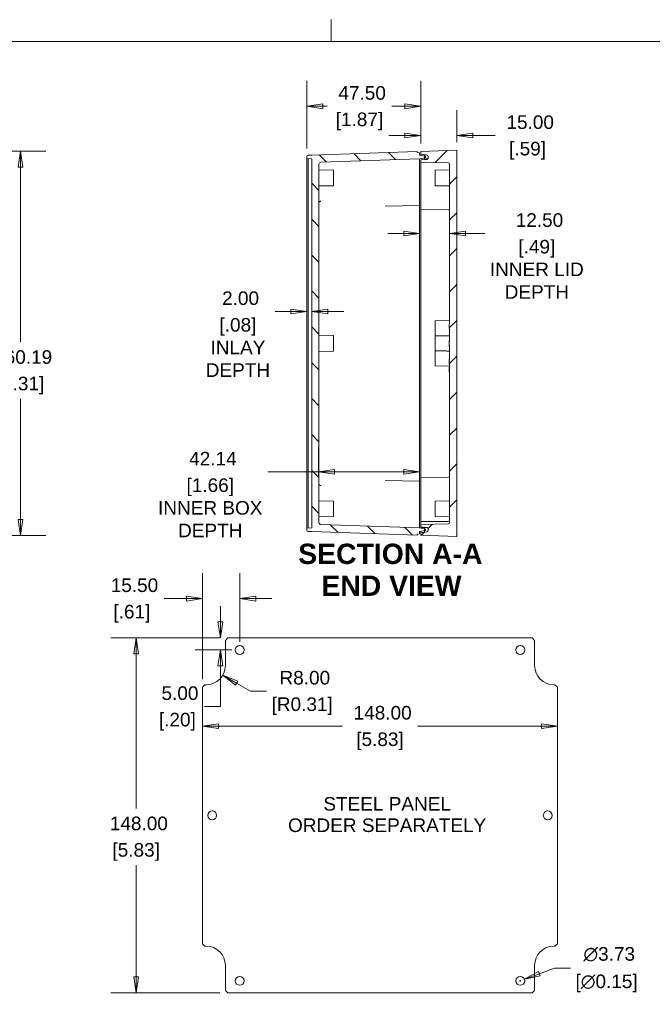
# Model space of a CAD drawing. Header units: millimetres. Extents: x 16 to 915, y 16 to 703.
# Tile 15 of 23: x 336 to 600, y 293 to 703. Entities that reach past the tile are written whole.
import ezdxf

# ---------------------------------------------------------------- set-up
doc = ezdxf.new("R2010")
doc.units = ezdxf.units.MM
doc.header["$LTSCALE"] = 3.333333
for name, color, linetype, lineweight in [('Dimension (ANSI)', 7, 'Continuous', 9), ('Hatch (ANSI)', 7, 'Continuous', 9), ('Sketch Geometry (ANSI)', 7, 'Continuous', 9), ('Symbol (ANSI)', 7, 'Continuous', 9), ('Visible (ANSI)', 7, 'Continuous', 9)]:
    doc.layers.add(name, color=color, linetype=linetype, lineweight=lineweight)
doc.styles.add('Label Text (ANSI)', font='arialbd.ttf')
doc.styles.add('Note Text (ANSI)', font='arial.ttf')
doc.dimstyles.new('Default - mm (ANSI)', dxfattribs={"dimscale": 3.333333, "dimtxt": 1.7, "dimasz": 2, "dimexe": 3.175, "dimexo": 1, "dimgap": 0.8, "dimtad": 0, "dimtih": 1, "dimtoh": 1, "dimrnd": 1e-08, "dimzin": 4, "dimdsep": 46, "dimtxsty": 'Note Text (ANSI)', "dimblk": 'Filled-1', "dimcen": 0.09, "dimdle": 10, "dimclrd": 256, "dimclre": 256, "dimclrt": 256, "dimadec": 1, "dimazin": 0, "dimtfac": 1.792941, "dimtofl": 0, "dimtmove": 0, "dimatfit": 3, "dimfxl": 1, "dimtolj": 1, "dimtzin": 0, "dimlwd": -1, "dimlwe": -1, "dimarcsym": 0})

# ---------------------------------------------------------------- blocks, each defined once
blk = doc.blocks.new('Filled-1')
at = {"color": 0}
for p, q in [((0, 0), (-1, 0.15)), ((-1, 0.15), (-1, -0.15)), ((-1, 0), (0, 0)), ((-1, -0.15), (0, 0))]:
    blk.add_line(p, q, dxfattribs=at)
at = {"color": 0, "flags": 128}
blk.add_lwpolyline([(-1, -0.15), (0, 0), (-1, 0.15), (-1, -0.15)], dxfattribs=at)
at = {"color": 0}
blk.add_solid([(-1, -0.15), (0, 0), (-1, 0.15), (-1, -0.15)], dxfattribs=at)
blk = doc.blocks.new('*D16')
at = {"layer": 'Defpoints', "color": 0, "transparency": 16777216}
for p in [(267.06, 648.43), (267.06, 488.23), (336.04, 488.23)]:
    blk.add_point(p, dxfattribs=at)
at = {"layer": 'Dimension (ANSI)', "transparency": 16777216}
for p, q in [((270.39, 648.43), (346.62, 648.43)), ((336.04, 641.76), (336.04, 568.9)), ((336.04, 494.9), (336.04, 545.18)), ((270.39, 488.23), (346.62, 488.23))]:
    blk.add_line(p, q, dxfattribs=at)
at = {"layer": 'Dimension (ANSI)', "transparency": 16777216, "xscale": 6.666666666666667, "yscale": 6.666666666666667, "zscale": 6.666666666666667}
for p, rotation in [((336.04, 648.43), 90), ((336.04, 488.23), 270)]:
    blk.add_blockref('Filled-1', p, dxfattribs=dict(at, rotation=rotation))
at = {"layer": 'Dimension (ANSI)', "transparency": 16777216, "attachment_point": 5, "style": 'Note Text (ANSI)'}
for s, insert, char_height in [('\\A1; 160.19', (336.04, 562.6), 5.6667), ('\\A1;[6.31]', (336.04, 550.74), 5.667)]:
    blk.add_mtext(s, dxfattribs=dict(at, insert=insert, char_height=char_height))
blk = doc.blocks.new('*D21')
at = {"layer": 'Defpoints', "color": 0, "transparency": 16777216}
for p in [(455.54, 667.2), (455.54, 646.29), (503.04, 648.33)]:
    blk.add_point(p, dxfattribs=at)
at = {"layer": 'Dimension (ANSI)', "transparency": 16777216}
for p, q in [((455.54, 649.63), (455.54, 677.78)), ((503.04, 651.66), (503.04, 677.78)), ((462.2, 667.2), (463.95, 667.2)), ((496.37, 667.2), (490.92, 667.2))]:
    blk.add_line(p, q, dxfattribs=at)
at = {"layer": 'Dimension (ANSI)', "transparency": 16777216, "xscale": 6.666666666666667, "yscale": 6.666666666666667, "zscale": 6.666666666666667, "rotation": 180}
blk.add_blockref('Filled-1', (455.54, 667.2), dxfattribs=at)
at = {"layer": 'Dimension (ANSI)', "transparency": 16777216, "xscale": 6.666666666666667, "yscale": 6.666666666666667, "zscale": 6.666666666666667}
blk.add_blockref('Filled-1', (503.04, 667.2), dxfattribs=at)
at = {"layer": 'Dimension (ANSI)', "transparency": 16777216, "char_height": 5.667, "attachment_point": 5, "style": 'Note Text (ANSI)'}
for s, insert in [('\\A1; 47.50', (477.44, 672.75)), ('\\A1;[1.87]', (477.44, 660.9))]:
    blk.add_mtext(s, dxfattribs=dict(at, insert=insert))
blk = doc.blocks.new('*D22')
at = {"layer": 'Defpoints', "color": 0, "transparency": 16777216}
for p in [(455.54, 646.29), (457.54, 645.33), (457.54, 581.58)]:
    blk.add_point(p, dxfattribs=at)
at = {"layer": 'Dimension (ANSI)', "transparency": 16777216}
for p, q in [((455.54, 642.96), (455.54, 570.99)), ((448.87, 581.58), (442.2, 581.58)), ((464.2, 581.58), (470.87, 581.58))]:
    blk.add_line(p, q, dxfattribs=at)
at = {"layer": 'Dimension (ANSI)', "transparency": 16777216, "xscale": 6.666666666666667, "yscale": 6.666666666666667, "zscale": 6.666666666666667}
blk.add_blockref('Filled-1', (455.54, 581.58), dxfattribs=at)
at = {"layer": 'Dimension (ANSI)', "transparency": 16777216, "xscale": 6.666666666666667, "yscale": 6.666666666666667, "zscale": 6.666666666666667, "rotation": 180}
blk.add_blockref('Filled-1', (457.54, 581.58), dxfattribs=at)
at = {"layer": 'Dimension (ANSI)', "transparency": 16777216, "char_height": 5.667, "attachment_point": 5, "style": 'Note Text (ANSI)'}
for s, insert in [('\\A1; 2.00', (426.74, 587.14)), ('\\A1;[.08]{\\PINLAY \\PDEPTH}', (426.74, 566.62))]:
    blk.add_mtext(s, dxfattribs=dict(at, insert=insert))
blk = doc.blocks.new('*D23')
at = {"layer": 'Defpoints', "color": 0, "transparency": 16777216}
for p in [(502.54, 514.74), (502.54, 513.83), (460.4, 509.3)]:
    blk.add_point(p, dxfattribs=at)
at = {"layer": 'Dimension (ANSI)', "transparency": 16777216}
for p, q in [((460.4, 512.63), (460.4, 525.32)), ((460.4, 514.74), (439.24, 514.74)), ((495.87, 514.74), (467.06, 514.74))]:
    blk.add_line(p, q, dxfattribs=at)
at = {"layer": 'Dimension (ANSI)', "transparency": 16777216, "xscale": 6.666666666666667, "yscale": 6.666666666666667, "zscale": 6.666666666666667, "rotation": 180}
blk.add_blockref('Filled-1', (460.4, 514.74), dxfattribs=at)
at = {"layer": 'Dimension (ANSI)', "transparency": 16777216, "xscale": 6.666666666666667, "yscale": 6.666666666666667, "zscale": 6.666666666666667}
blk.add_blockref('Filled-1', (502.54, 514.74), dxfattribs=at)
at = {"layer": 'Dimension (ANSI)', "transparency": 16777216, "attachment_point": 5, "style": 'Note Text (ANSI)'}
for s, insert, char_height in [('\\A1; 42.14', (415.19, 520.25), 5.667), ('\\A1;[1.66]{\\PINNER BOX\\PDEPTH}', (415.19, 499.73), 5.6667)]:
    blk.add_mtext(s, dxfattribs=dict(at, insert=insert, char_height=char_height))
blk = doc.blocks.new('*D24')
at = {"layer": 'Defpoints', "color": 0, "transparency": 16777216}
for p in [(515.04, 643.13), (502.54, 614.16), (502.54, 513.83)]:
    blk.add_point(p, dxfattribs=at)
at = {"layer": 'Dimension (ANSI)', "transparency": 16777216}
for p, q in [((495.87, 614.16), (489.2, 614.16)), ((521.7, 614.16), (529.77, 614.16))]:
    blk.add_line(p, q, dxfattribs=at)
at = {"layer": 'Dimension (ANSI)', "transparency": 16777216, "xscale": 6.666666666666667, "yscale": 6.666666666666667, "zscale": 6.666666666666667}
blk.add_blockref('Filled-1', (502.54, 614.16), dxfattribs=at)
at = {"layer": 'Dimension (ANSI)', "transparency": 16777216, "xscale": 6.666666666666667, "yscale": 6.666666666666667, "zscale": 6.666666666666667, "rotation": 180}
blk.add_blockref('Filled-1', (515.04, 614.16), dxfattribs=at)
at = {"layer": 'Dimension (ANSI)', "transparency": 16777216, "char_height": 5.667, "attachment_point": 5, "style": 'Note Text (ANSI)'}
for s, insert in [('\\A1; 12.50', (551.43, 619.72)), ('\\A1;[.49]{\\PINNER LID \\PDEPTH}', (551.43, 599.2))]:
    blk.add_mtext(s, dxfattribs=dict(at, insert=insert))
blk = doc.blocks.new('*D32')
at = {"layer": 'Defpoints', "color": 0, "transparency": 16777216}
for p in [(412, 424.96), (560, 424.96), (560, 408.67)]:
    blk.add_point(p, dxfattribs=at)
at = {"layer": 'Dimension (ANSI)', "transparency": 16777216}
for p, q in [((418.66, 408.67), (470.31, 408.67)), ((553.33, 408.67), (501.68, 408.67))]:
    blk.add_line(p, q, dxfattribs=at)
at = {"layer": 'Dimension (ANSI)', "transparency": 16777216, "xscale": 6.666666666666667, "yscale": 6.666666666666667, "zscale": 6.666666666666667, "rotation": 180}
blk.add_blockref('Filled-1', (412, 408.67), dxfattribs=at)
at = {"layer": 'Dimension (ANSI)', "transparency": 16777216, "xscale": 6.666666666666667, "yscale": 6.666666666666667, "zscale": 6.666666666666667}
blk.add_blockref('Filled-1', (560, 408.67), dxfattribs=at)
at = {"layer": 'Dimension (ANSI)', "transparency": 16777216, "attachment_point": 5, "style": 'Note Text (ANSI)'}
for s, insert, char_height in [('\\A1; 148.00', (486, 414.23), 5.6667), ('\\A1;[5.83]', (486, 402.38), 5.667)]:
    blk.add_mtext(s, dxfattribs=dict(at, insert=insert, char_height=char_height))
blk = doc.blocks.new('*D33')
at = {"layer": 'Defpoints', "color": 0, "transparency": 16777216}
for p in [(422.5, 445.46), (384.3, 297.46), (422.5, 297.46)]:
    blk.add_point(p, dxfattribs=at)
at = {"layer": 'Dimension (ANSI)', "transparency": 16777216}
for p, q in [((419.16, 445.46), (373.72, 445.46)), ((384.3, 438.79), (384.3, 374.38)), ((384.3, 304.12), (384.3, 350.67)), ((419.16, 297.46), (373.72, 297.46))]:
    blk.add_line(p, q, dxfattribs=at)
at = {"layer": 'Dimension (ANSI)', "transparency": 16777216, "xscale": 6.666666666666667, "yscale": 6.666666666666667, "zscale": 6.666666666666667}
for p, rotation in [((384.3, 445.46), 90), ((384.3, 297.46), 270)]:
    blk.add_blockref('Filled-1', p, dxfattribs=dict(at, rotation=rotation))
at = {"layer": 'Dimension (ANSI)', "transparency": 16777216, "attachment_point": 5, "style": 'Note Text (ANSI)'}
for s, insert, char_height in [('\\A1; 148.00', (384.3, 368.08), 5.6667), ('\\A1;[5.83]', (384.3, 356.23), 5.667)]:
    blk.add_mtext(s, dxfattribs=dict(at, insert=insert, char_height=char_height))
blk = doc.blocks.new('*D34')
at = {"layer": 'Defpoints', "color": 0, "transparency": 16777216}
for p in [(419.41, 445.46), (422.5, 445.46), (427.5, 440.46)]:
    blk.add_point(p, dxfattribs=at)
at = {"layer": 'Dimension (ANSI)', "transparency": 16777216}
for p, q in [((419.41, 452.12), (419.41, 458.79)), ((419.16, 445.46), (408.83, 445.46)), ((424.16, 440.46), (408.83, 440.46)), ((419.41, 433.79), (419.41, 416.85)), ((419.41, 416.85), (412.74, 416.85))]:
    blk.add_line(p, q, dxfattribs=at)
at = {"layer": 'Dimension (ANSI)', "transparency": 16777216, "xscale": 6.666666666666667, "yscale": 6.666666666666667, "zscale": 6.666666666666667}
for p, rotation in [((419.41, 445.46), 270), ((419.41, 440.46), 90)]:
    blk.add_blockref('Filled-1', p, dxfattribs=dict(at, rotation=rotation))
at = {"layer": 'Dimension (ANSI)', "transparency": 16777216, "char_height": 5.667, "attachment_point": 5, "style": 'Note Text (ANSI)'}
for s, insert in [('\\A1; 5.00', (401.46, 422.41)), ('\\A1;[.20]', (401.46, 410.55))]:
    blk.add_mtext(s, dxfattribs=dict(at, insert=insert))
blk = doc.blocks.new('*D35')
at = {"layer": 'Defpoints', "color": 0, "transparency": 16777216}
for p in [(427.5, 461.86), (427.5, 440.46), (412, 424.96)]:
    blk.add_point(p, dxfattribs=at)
at = {"layer": 'Dimension (ANSI)', "transparency": 16777216}
for p, q in [((412, 428.29), (412, 472.45)), ((427.5, 443.79), (427.5, 472.45)), ((405.33, 461.86), (395.96, 461.86)), ((434.16, 461.86), (440.83, 461.86))]:
    blk.add_line(p, q, dxfattribs=at)
at = {"layer": 'Dimension (ANSI)', "transparency": 16777216, "xscale": 6.666666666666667, "yscale": 6.666666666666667, "zscale": 6.666666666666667}
blk.add_blockref('Filled-1', (412, 461.86), dxfattribs=at)
at = {"layer": 'Dimension (ANSI)', "transparency": 16777216, "xscale": 6.666666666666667, "yscale": 6.666666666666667, "zscale": 6.666666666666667, "rotation": 180}
blk.add_blockref('Filled-1', (427.5, 461.86), dxfattribs=at)
at = {"layer": 'Dimension (ANSI)', "transparency": 16777216, "char_height": 5.667, "attachment_point": 5, "style": 'Note Text (ANSI)'}
for s, insert in [('\\A1; 15.50', (382.48, 467.42)), ('\\A1;[.61]', (382.48, 455.57))]:
    blk.add_mtext(s, dxfattribs=dict(at, insert=insert))
blk = doc.blocks.new('*D37')
at = {"layer": 'Defpoints', "color": 0, "transparency": 16777216}
for p in [(503.04, 654.99), (518.04, 648.85), (503.04, 648.33)]:
    blk.add_point(p, dxfattribs=at)
at = {"layer": 'Dimension (ANSI)', "transparency": 16777216}
for p, q in [((503.04, 651.66), (503.04, 665.57)), ((518.04, 652.19), (518.04, 665.57)), ((496.37, 654.99), (489.7, 654.99)), ((524.7, 654.99), (534.07, 654.99))]:
    blk.add_line(p, q, dxfattribs=at)
at = {"layer": 'Dimension (ANSI)', "transparency": 16777216, "xscale": 6.666666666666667, "yscale": 6.666666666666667, "zscale": 6.666666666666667}
blk.add_blockref('Filled-1', (503.04, 654.99), dxfattribs=at)
at = {"layer": 'Dimension (ANSI)', "transparency": 16777216, "xscale": 6.666666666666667, "yscale": 6.666666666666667, "zscale": 6.666666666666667, "rotation": 180}
blk.add_blockref('Filled-1', (518.04, 654.99), dxfattribs=at)
at = {"layer": 'Dimension (ANSI)', "transparency": 16777216, "char_height": 5.667, "attachment_point": 5, "style": 'Note Text (ANSI)'}
for s, insert in [('\\A1; 15.00', (547.55, 660.55)), ('\\A1;[.59]', (547.55, 648.69))]:
    blk.add_mtext(s, dxfattribs=dict(at, insert=insert))
blk = doc.blocks.new('*D38')
at = {"layer": 'Defpoints', "color": 0, "transparency": 16777216}
for p in [(413.5, 433.96), (420.43, 429.96)]:
    blk.add_point(p, dxfattribs=at)
at = {"layer": 'Dimension (ANSI)', "transparency": 16777216}
for p, q in [((431.97, 423.29), (426.2, 426.62)), ((438.64, 423.29), (431.97, 423.29))]:
    blk.add_line(p, q, dxfattribs=at)
at = {"layer": 'Dimension (ANSI)', "transparency": 16777216, "xscale": 6.666666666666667, "yscale": 6.666666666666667, "zscale": 6.666666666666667, "rotation": 150.0000000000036}
blk.add_blockref('Filled-1', (420.43, 429.96), dxfattribs=at)
at = {"layer": 'Dimension (ANSI)', "transparency": 16777216, "attachment_point": 5, "style": 'Note Text (ANSI)'}
for s, insert, char_height in [('\\A1; R8.00', (453.54, 428.85), 5.667), ('\\A1;[R0.31]', (453.54, 416.99), 5.6667)]:
    blk.add_mtext(s, dxfattribs=dict(at, insert=insert, char_height=char_height))
blk = doc.blocks.new('*D53')
at = {"layer": 'Defpoints', "color": 0, "transparency": 16777216}
for p in [(542.75, 301.8), (546.25, 303.11)]:
    blk.add_point(p, dxfattribs=at)
at = {"layer": 'Dimension (ANSI)', "transparency": 16777216}
for p, q in [((558.73, 307.79), (552.49, 305.45)), ((565.4, 307.79), (558.73, 307.79)), ((544.2, 302.46), (544.8, 302.46)), ((544.5, 302.16), (544.5, 302.76))]:
    blk.add_line(p, q, dxfattribs=at)
at = {"layer": 'Dimension (ANSI)', "transparency": 16777216, "xscale": 6.666666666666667, "yscale": 6.666666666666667, "zscale": 6.666666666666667, "rotation": 200.5353198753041}
blk.add_blockref('Filled-1', (546.25, 303.11), dxfattribs=at)
at = {"layer": 'Dimension (ANSI)', "transparency": 16777216, "attachment_point": 5, "style": 'Note Text (ANSI)'}
for s, insert, char_height in [('\\A1; ∅3.73', (580.52, 313.51), 5.667), ('\\A1;[∅0.15]', (580.52, 301.4), 5.6667)]:
    blk.add_mtext(s, dxfattribs=dict(at, insert=insert, char_height=char_height))
blk = doc.blocks.new('Borders Default Border')
at = {"layer": 'Sketch Geometry (ANSI)'}
blk.add_line((139.7, 208.28), (139.7, 211), dxfattribs=at)
at = {"layer": 'Sketch Geometry (ANSI)', "flags": 128}
blk.add_lwpolyline([(7.62, 7.62), (7.62, 208.28), (271.78, 208.28), (271.78, 7.62), (7.62, 7.62)], dxfattribs=at)

msp = doc.modelspace()

# ---------------------------------------------------------------- hatches: boundary and pattern name
at = {"layer": 'Hatch (ANSI)'}
h = msp.add_hatch(dxfattribs=at)
h.set_pattern_fill('ANSI31', color=256, scale=84.666667, style=0)
h.set_pattern_definition([(45, (0, 0), (-7.48355, 7.48355), [])])
edge = h.paths.add_edge_path()
edge.add_ellipse((505.535, 645.7794), major_axis=(0, -0.5), ratio=1, start_angle=10, end_angle=90)
edge.add_line((506.035, 645.7794), (506.035, 646.3188))
edge.add_line((506.035, 646.3188), (506.035, 646.3823))
edge.add_ellipse((505.535, 646.3823), major_axis=(0.4924, -0.0868), ratio=1, start_angle=10, end_angle=90)
edge.add_line((505.6219, 646.8747), (505.2735, 646.9362))
edge.add_line((505.2735, 646.9362), (503.035, 647.2308))
edge.add_line((503.035, 647.2308), (503.035, 648.3308))
edge.add_line((503.035, 648.3308), (518.035, 648.8547))
edge.add_line((518.035, 648.8547), (518.035, 487.807))
edge.add_line((518.035, 487.807), (503.035, 488.3308))
edge.add_line((503.035, 488.3308), (503.035, 489.3308))
edge.add_line((503.035, 489.3308), (504.535, 489.5953))
edge.add_line((504.535, 489.5953), (505.6219, 489.787))
edge.add_ellipse((505.535, 490.2794), major_axis=(0, -0.5), ratio=1, start_angle=10, end_angle=90)
edge.add_line((506.035, 490.2794), (506.035, 490.8823))
edge.add_ellipse((505.535, 490.8823), major_axis=(0.4924, -0.0868), ratio=1, start_angle=10, end_angle=90)
edge.add_line((505.6219, 491.3747), (504.535, 491.5664))
edge.add_line((504.535, 491.5664), (503.035, 491.8308))
edge.add_line((503.035, 491.8308), (503.035, 492.8308))
edge.add_line((503.035, 492.8308), (514.5438, 493.0317))
edge.add_ellipse((514.535, 493.5317), major_axis=(0, -0.5), ratio=1, start_angle=1, end_angle=90)
edge.add_line((515.035, 493.5317), (515.035, 559.7211))
edge.add_line((515.035, 559.7211), (514.885, 559.7211))
edge.add_line((514.885, 559.7211), (514.885, 560.0498))
edge.add_line((514.885, 560.0498), (515.035, 560.0498))
edge.add_line((515.035, 560.0498), (515.035, 560.4507))
edge.add_line((515.035, 560.4507), (514.885, 560.4507))
edge.add_line((514.885, 560.4507), (514.885, 560.7535))
edge.add_line((514.885, 560.7535), (515.035, 560.7535))
edge.add_line((515.035, 560.7535), (515.035, 560.9101))
edge.add_line((515.035, 560.9101), (514.885, 560.9101))
edge.add_line((514.885, 560.9101), (514.885, 561.3227))
edge.add_line((514.885, 561.3227), (515.035, 561.3227))
edge.add_line((515.035, 561.3227), (515.035, 563.957))
edge.add_line((515.035, 563.957), (514.985, 563.957))
edge.add_line((514.985, 563.957), (514.985, 567.7138))
edge.add_line((514.985, 567.7138), (514.885, 567.7138))
edge.add_line((514.885, 567.7138), (514.885, 568.9479))
edge.add_line((514.885, 568.9479), (514.985, 568.9479))
edge.add_line((514.985, 568.9479), (514.985, 572.7047))
edge.add_line((514.985, 572.7047), (515.035, 572.7047))
edge.add_line((515.035, 572.7047), (515.035, 574.4842))
edge.add_line((515.035, 574.4842), (514.885, 574.4842))
edge.add_line((514.885, 574.4842), (514.885, 576.4842))
edge.add_line((514.885, 576.4842), (515.035, 576.4842))
edge.add_line((515.035, 576.4842), (515.035, 643.13))
edge.add_ellipse((514.535, 643.13), major_axis=(0.4999, -0.0087), ratio=1, start_angle=1, end_angle=90)
edge.add_line((514.5438, 643.63), (503.035, 643.8308))
edge.add_line((503.035, 643.8308), (503.035, 644.9308))
edge.add_line((503.035, 644.9308), (504.535, 645.1283))
edge.add_line((504.535, 645.1283), (505.2735, 645.2255))
edge.add_line((505.2735, 645.2255), (505.6219, 645.287))
h = msp.add_hatch(dxfattribs=at)
h.set_pattern_fill('ANSI31', color=256, scale=84.666667, angle=90.00021, style=0)
h.set_pattern_definition([(135.0002, (0, 0), (-7.48352, -7.48357), [])])
edge = h.paths.add_edge_path()
edge.add_line((501.535, 488.7959), (502.535, 488.8308))
edge.add_line((502.535, 488.8308), (502.535, 489.8308))
edge.add_line((502.535, 489.8308), (504.535, 490.1835))
edge.add_line((504.535, 490.1835), (505.035, 490.2717))
edge.add_line((505.035, 490.2717), (505.035, 490.89))
edge.add_line((505.035, 490.89), (504.535, 490.9782))
edge.add_line((504.535, 490.9782), (502.535, 491.3308))
edge.add_line((502.535, 491.3308), (461.3071, 492.7706))
edge.add_ellipse((461.335, 493.5701), major_axis=(-0.7995, 0.0279), ratio=1, start_angle=2, end_angle=90, ccw=False)
edge.add_line((460.535, 493.5701), (460.535, 643.0916))
edge.add_ellipse((461.335, 643.0916), major_axis=(0, 0.8), ratio=1, start_angle=2, end_angle=90, ccw=False)
edge.add_line((461.3071, 643.8911), (502.535, 645.3308))
edge.add_line((502.535, 645.3308), (504.535, 645.6835))
edge.add_line((504.535, 645.6835), (505.035, 645.7717))
edge.add_line((505.035, 645.7717), (505.035, 646.39))
edge.add_line((505.035, 646.39), (504.535, 646.4782))
edge.add_line((504.535, 646.4782), (502.535, 646.8308))
edge.add_line((502.535, 646.8308), (502.535, 647.8308))
edge.add_line((502.535, 647.8308), (501.535, 647.8658))
edge.add_line((501.535, 647.8658), (501.535, 648.396))
edge.add_line((501.535, 648.396), (457.5311, 646.8593))
edge.add_line((457.5311, 646.8593), (456.0132, 646.7931))
edge.add_ellipse((456.035, 646.2935), major_axis=(-0.4995, -0.0218), ratio=1, start_angle=270, end_angle=357.5)
edge.add_line((455.535, 646.2935), (455.535, 645.4182))
edge.add_line((455.535, 645.4182), (457.535, 645.3308))
edge.add_line((457.535, 645.3308), (457.535, 491.3308))
edge.add_line((457.535, 491.3308), (455.535, 491.2435))
edge.add_line((455.535, 491.2435), (455.535, 490.3682))
edge.add_ellipse((456.035, 490.3682), major_axis=(0, -0.5), ratio=1, start_angle=270, end_angle=357.5)
edge.add_line((456.0132, 489.8686), (457.5311, 489.8024))
edge.add_line((457.5311, 489.8024), (501.535, 488.2657))
edge.add_line((501.535, 488.2657), (501.535, 488.7959))
h = msp.add_hatch(dxfattribs=at)
h.set_pattern_fill('ANSI31', color=256, scale=84.666667, angle=14.999978, style=0)
h.set_pattern_definition([(60, (0, 0), (-9.16543, 5.29167), [])])
edge = h.paths.add_edge_path()
edge.add_ellipse((505.535, 490.9966), major_axis=(0, 0.5), ratio=1, start_angle=270, end_angle=350)
edge.add_line((505.6219, 491.489), (504.535, 491.6807))
edge.add_line((504.535, 491.6807), (504.535, 491.5664))
edge.add_line((504.535, 491.5664), (504.535, 490.9782))
edge.add_line((504.535, 490.9782), (504.535, 490.1835))
edge.add_line((504.535, 490.1835), (504.535, 489.5953))
edge.add_line((504.535, 489.5953), (504.535, 489.5318))
edge.add_line((504.535, 489.5318), (505.6219, 489.7235))
edge.add_ellipse((505.535, 490.2159), major_axis=(0.4924, 0.0868), ratio=1, start_angle=270, end_angle=350)
edge.add_line((506.035, 490.2159), (506.035, 490.2794))
edge.add_line((506.035, 490.2794), (506.035, 490.8823))
edge.add_line((506.035, 490.8823), (506.035, 490.9966))
edge = h.paths.add_edge_path()
edge.add_ellipse((505.535, 645.5381), major_axis=(0.4924, 0.0868), ratio=1, start_angle=270, end_angle=350)
edge.add_line((506.035, 645.5381), (506.035, 645.7794))
edge.add_line((506.035, 645.7794), (506.035, 646.3188))
edge.add_ellipse((505.535, 646.3188), major_axis=(0, 0.5), ratio=1, start_angle=270, end_angle=350)
edge.add_line((505.6219, 646.8112), (504.535, 647.0029))
edge.add_line((504.535, 647.0029), (504.535, 646.4782))
edge.add_line((504.535, 646.4782), (504.535, 645.6835))
edge.add_line((504.535, 645.6835), (504.535, 645.1283))
edge.add_line((504.535, 645.1283), (504.535, 644.854))
edge.add_line((504.535, 644.854), (505.6219, 645.0457))

# ---------------------------------------------------------------- linework, layer by layer
at = {"layer": 'Visible (ANSI)'}
for p, q in [((518.035, 648.8547), (503.035, 648.3308)), ((518.035, 487.807), (518.035, 648.8547)), ((455.535, 646.2935), (455.535, 646.3068)), ((455.535, 646.2935), (455.535, 645.4182)), ((455.535, 645.4182), (457.535, 645.3308)), ((455.535, 491.2435), (455.535, 645.4182)), ((455.9963, 646.792), (455.9963, 646.8053)), ((455.9963, 491.2637), (455.9963, 645.398)), ((457.5311, 646.8593), (456.0132, 646.7931)), ((456.0176, 646.8065), (457.5311, 646.8593)), ((501.535, 648.396), (457.5311, 646.8593)), ((457.535, 645.3308), (457.535, 491.3308)), ((461.3071, 643.8911), (502.535, 645.3308)), ((501.535, 647.8658), (501.535, 648.396)), ((502.535, 647.8308), (501.535, 647.8658)), ((502.535, 646.8308), (502.535, 647.8308)), ((505.035, 646.39), (502.535, 646.8308)), ((502.535, 645.3308), (505.035, 645.7717)), ((502.535, 642.3313), (502.535, 645.3308)), ((503.035, 648.3308), (503.035, 647.2308)), ((503.035, 647.2308), (505.2735, 646.9362)), ((503.035, 646.7427), (503.035, 647.2308)), ((505.2735, 645.2255), (503.035, 644.9308)), ((503.035, 644.9308), (503.035, 643.8308)), ((505.6219, 646.8112), (504.535, 647.0029)), ((504.535, 647.0029), (504.535, 644.854)), ((504.535, 644.854), (505.6219, 645.0457)), ((505.035, 645.7717), (505.035, 646.39)), ((505.2735, 646.9362), (505.6219, 646.8747)), ((505.6219, 645.287), (505.2735, 645.2255)), ((506.035, 646.3823), (506.035, 645.7794)), ((506.035, 645.5381), (506.035, 646.3188)), ((460.535, 493.5701), (460.535, 643.0916)), ((466.535, 640.5808), (460.535, 640.6856)), ((502.535, 642.3313), (502.535, 631.8308)), ((503.035, 643.8308), (514.5438, 643.63)), ((503.035, 642.3308), (503.035, 643.8308)), ((503.035, 631.8308), (503.035, 642.3308)), ((509.035, 640.5808), (515.035, 640.6856)), ((515.035, 643.13), (515.035, 576.4842)), ((466.535, 640.5808), (466.535, 634.0808)), ((509.035, 634.0808), (509.035, 640.5808)), ((466.535, 634.0808), (460.535, 633.9761)), ((509.035, 634.0808), (515.035, 633.9761)), ((502.535, 625.8308), (502.535, 631.8308)), ((503.035, 631.8308), (503.035, 624.3308)), ((502.535, 625.8308), (488.2169, 625.5809)), ((502.535, 625.8308), (503.035, 625.919)), ((502.535, 622.8322), (502.535, 625.8308)), ((503.035, 622.8308), (503.035, 624.3308)), ((503.035, 624.3308), (514.5438, 624.13)), ((502.535, 622.8322), (502.535, 513.8295)), ((503.035, 513.8308), (503.035, 622.8308)), ((509.035, 577.7261), (515.035, 577.8308)), ((509.035, 576.8308), (509.035, 577.7261)), ((509.035, 576.8308), (509.035, 571.4551)), ((515.035, 576.4842), (514.885, 576.4842)), ((514.885, 576.4842), (514.885, 574.4842)), ((466.535, 571.5808), (460.535, 571.6856)), ((466.535, 571.5808), (466.535, 565.0808)), ((509.035, 565.2066), (509.035, 571.4551)), ((514.885, 574.4842), (515.035, 574.4842)), ((515.035, 572.7047), (514.985, 572.7047)), ((514.985, 572.7047), (514.985, 568.9479)), ((515.035, 574.4842), (515.035, 572.7047)), ((514.885, 569.3195), (514.885, 569.3551)), ((514.985, 569.3551), (514.885, 569.3551)), ((514.885, 568.9479), (514.885, 569.3195)), ((514.985, 569.3195), (514.885, 569.3195)), ((514.985, 568.9479), (514.885, 568.9479)), ((514.885, 568.9479), (514.885, 567.7138)), ((514.885, 567.7138), (514.985, 567.7138)), ((514.885, 567.3195), (514.885, 567.7138)), ((514.985, 567.3195), (514.885, 567.3195)), ((514.885, 567.2838), (514.885, 567.3195)), ((514.985, 567.2838), (514.885, 567.2838)), ((514.985, 567.7138), (514.985, 563.957)), ((466.535, 565.0808), (460.535, 564.9761)), ((509.035, 565.2066), (509.035, 559.8308)), ((514.985, 563.957), (515.035, 563.957)), ((515.035, 563.957), (515.035, 561.3227)), ((509.035, 558.9356), (509.035, 559.8308)), ((509.035, 558.9356), (515.035, 558.8308)), ((514.885, 561.3227), (514.885, 561.6659)), ((515.035, 561.6659), (514.885, 561.6659)), ((515.035, 561.3227), (514.885, 561.3227)), ((514.885, 561.3227), (514.885, 560.9101)), ((514.885, 560.9101), (515.035, 560.9101)), ((514.885, 560.7535), (514.885, 560.9101)), ((515.035, 560.7535), (514.885, 560.7535)), ((514.885, 560.7535), (514.885, 560.4507)), ((514.885, 560.4507), (515.035, 560.4507)), ((514.885, 560.23), (514.885, 560.4507)), ((514.885, 560.0498), (514.885, 560.23)), ((515.035, 560.0498), (514.885, 560.0498)), ((514.885, 560.0498), (514.885, 559.7211)), ((514.885, 559.7211), (515.035, 559.7211)), ((514.885, 559.6659), (514.885, 559.7211)), ((515.035, 559.6659), (514.885, 559.6659)), ((515.035, 560.9101), (515.035, 560.7535)), ((515.035, 560.4507), (515.035, 560.0498)), ((515.035, 559.7211), (515.035, 493.5317)), ((514.885, 556.373), (514.885, 558.373)), ((515.035, 558.373), (514.885, 558.373)), ((515.035, 556.373), (514.885, 556.373)), ((502.535, 510.8308), (502.535, 513.8295)), ((503.035, 512.3308), (503.035, 513.8308)), ((502.535, 510.8308), (488.2169, 511.0808)), ((502.535, 504.8308), (502.535, 510.8308)), ((502.535, 510.8308), (503.035, 510.7427)), ((503.035, 512.3308), (514.5438, 512.5317)), ((503.035, 512.3308), (503.035, 504.8308)), ((466.535, 502.5808), (460.535, 502.6856)), ((466.535, 502.5808), (466.535, 496.0808)), ((502.535, 504.8308), (502.535, 494.3304)), ((503.035, 494.3308), (503.035, 504.8308)), ((509.035, 502.5808), (515.035, 502.6856)), ((509.035, 496.0808), (509.035, 502.5808)), ((466.535, 496.0808), (460.535, 495.9761)), ((502.535, 491.3308), (502.535, 494.3304)), ((503.035, 494.0308), (503.035, 494.3308)), ((503.035, 494.0308), (514.2385, 494.0797)), ((503.035, 494.0308), (503.035, 492.8308)), ((514.5438, 493.0317), (503.035, 492.8308)), ((503.035, 492.8308), (503.035, 491.8308)), ((509.035, 496.0808), (515.035, 495.9761)), ((457.535, 491.3308), (455.535, 491.2435)), ((455.535, 491.2435), (455.535, 490.3682)), ((455.535, 490.3549), (455.535, 490.3682)), ((455.9963, 489.8564), (455.9963, 489.8697)), ((456.0132, 489.8686), (457.5311, 489.8024)), ((457.5311, 489.8024), (456.0176, 489.8552)), ((457.5311, 489.8024), (501.535, 488.2657)), ((502.535, 491.3308), (461.3071, 492.7706)), ((501.535, 488.7959), (502.535, 488.8308)), ((501.535, 488.2657), (501.535, 488.7959)), ((505.035, 490.89), (502.535, 491.3308)), ((502.535, 489.8308), (505.035, 490.2717)), ((502.535, 488.8308), (502.535, 489.8308)), ((503.035, 491.8308), (505.6219, 491.3747)), ((503.035, 491.8308), (503.035, 491.5308)), ((504.535, 491.5243), (503.035, 491.5308)), ((503.035, 489.3308), (503.035, 489.919)), ((505.6219, 489.787), (503.035, 489.3308)), ((503.035, 489.3308), (503.035, 488.3308)), ((505.6219, 491.489), (504.535, 491.6807)), ((504.535, 491.6807), (504.535, 489.5318)), ((504.535, 489.5318), (505.6219, 489.7235)), ((505.035, 490.2717), (505.035, 490.89)), ((506.035, 490.2159), (506.035, 490.9966)), ((506.035, 490.8823), (506.035, 490.2794)), ((503.035, 488.3308), (518.035, 487.807)), ((421.4979, 444.456), (422.4979, 445.456)), ((421.4979, 433.956), (421.4979, 444.456)), ((549.4979, 445.456), (422.4979, 445.456)), ((549.4979, 445.456), (550.4979, 444.456)), ((550.4979, 433.956), (550.4979, 444.456)), ((411.9979, 424.956), (412.9979, 425.956)), ((411.9979, 424.956), (411.9979, 317.956)), ((412.9979, 425.956), (413.4979, 425.956)), ((558.9979, 425.956), (558.4979, 425.956)), ((558.9979, 425.956), (559.9979, 424.956)), ((559.9979, 317.956), (559.9979, 424.956)), ((412.9979, 316.956), (411.9979, 317.956)), ((412.9979, 316.956), (413.4979, 316.956)), ((558.9979, 316.956), (558.4979, 316.956)), ((559.9979, 317.956), (558.9979, 316.956)), ((421.4979, 308.956), (421.4979, 298.456)), ((550.4979, 308.956), (550.4979, 298.456)), ((422.4979, 297.456), (421.4979, 298.456)), ((549.4979, 297.456), (422.4979, 297.456)), ((550.4979, 298.456), (549.4979, 297.456))]:
    msp.add_line(p, q, dxfattribs=at)
for centre in [(427.4979, 440.456), (544.4979, 440.456), (415.9979, 371.456), (555.9979, 371.456), (427.4979, 302.456), (544.4979, 302.456)]:
    msp.add_circle(centre, 1.8669, dxfattribs=at)
for centre, radius, start, end in [((456.035, 646.3068), 0.5, 94.449394, 180), ((456.035, 646.2935), 0.5, 92.5, 180), ((456.035, 646.3068), 0.5, 92, 94.449394), ((505.535, 646.3823), 0.5, 0, 80), ((505.535, 646.3188), 0.5, 0, 80), ((505.535, 645.7794), 0.5, 280, 0), ((505.535, 645.5381), 0.5, 280, 0), ((461.335, 643.0916), 0.8, 92, 180), ((514.535, 643.13), 0.5, 0, 89), ((514.535, 623.63), 0.5, 0, 89), ((514.535, 513.0317), 0.5, 271, 0), ((461.335, 493.5701), 0.8, 180, 268), ((514.235, 494.8797), 0.8, 270.25, 0), ((514.535, 493.5317), 0.5, 271, 0), ((456.035, 490.3682), 0.5, 180, 267.5), ((456.035, 490.3549), 0.5, 180, 265.550606), ((456.035, 490.3549), 0.5, 265.550606, 268), ((505.535, 490.9966), 0.5, 0, 80), ((505.535, 490.8823), 0.5, 0, 80), ((505.535, 490.2794), 0.5, 280, 0), ((505.535, 490.2159), 0.5, 280, 0), ((413.4979, 433.956), 8, 270, 0), ((558.4979, 433.956), 8, 180, 270), ((413.4979, 308.956), 8, 0, 90), ((558.4979, 308.956), 8, 90, 180)]:
    msp.add_arc(centre, radius, start, end, dxfattribs=at)
for points, knots in [([(461.3211, 627.6841), (461.32, 627.6832), (461.319, 627.6823), (461.2454, 627.6192), (461.1662, 627.566), (460.9844, 627.4737), (460.8841, 627.4371), (460.6993, 627.3911), (460.6177, 627.3774), (460.535, 627.3695)], [-0.0004611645, -0.0004611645, -0.0004611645, -0.0004611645, 0, 0, 0.0319847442, 0.0319847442, 0.0653955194, 0.0653955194, 0.090580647, 0.090580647, 0.090580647, 0.090580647]), ([(460.535, 509.2922), (460.5652, 509.2893), (460.5952, 509.2856), (460.7408, 509.2639), (460.8529, 509.235), (461.1235, 509.1296), (461.2395, 509.0476), (461.319, 508.9793), (461.32, 508.9784), (461.3211, 508.9775)], [0.013882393, 0.013882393, 0.013882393, 0.013882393, 0.0229941, 0.0229941, 0.058285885, 0.058285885, 0.113632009, 0.113632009, 0.114369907, 0.114369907, 0.114369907, 0.114369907])]:
    msp.add_open_spline(points, degree=3, knots=knots, dxfattribs=at)
for points in [[(514.985, 571.5324), (511.9737, 571.4938), (509.035, 571.4551)], [(509.035, 565.2066), (511.9737, 565.1679), (514.985, 565.1293)]]:
    msp.add_open_spline(points, degree=2, dxfattribs=at)

# ---------------------------------------------------------------- block references
at = {"xscale": 3.333333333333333, "yscale": 3.333333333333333, "zscale": 3.333333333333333}
msp.add_blockref('Borders Default Border', (0, 0), dxfattribs=at)

# ---------------------------------------------------------------- texts
at = {"layer": 'Symbol (ANSI)', "attachment_point": 7, "style": 'Label Text (ANSI)'}
for s, insert, char_height in [('SECTION A-A', (451.8891, 476.1997), 8.466667), ('END VIEW', (461.5488, 463.0241), 8.46667)]:
    msp.add_mtext(s, dxfattribs=dict(at, insert=insert, char_height=char_height))
at = {"layer": 'Symbol (ANSI)', "insert": (488.9776, 371.7867), "char_height": 5.666667, "width": 97.327232, "attachment_point": 5, "line_spacing_factor": 0.944221, "style": 'Note Text (ANSI)'}
msp.add_mtext('STEEL PANEL\\PORDER SEPARATELY', dxfattribs=at)

# ---------------------------------------------------------------- dimensions: what is measured, and where the dimension line sits
at = {"layer": 'Dimension (ANSI)'}
for base, p1, p2, angle, text, override, picture, middle in [((455.535, 667.195), (503.035, 648.3308), (455.535, 646.2935), 180, ' <>\\X[1.87]', {"dimgap": 0.8, "dimtih": 0, "dimtoh": 0, "dimdec": 2, "dimpost": '\\X', "dimtol": 0, "dimlim": 0, "dimtp": 0, "dimtm": 0, "dimtdec": 2, "dimatfit": 1}, '*D21', (477.4366, 667.195)), ((503.035, 654.9893), (518.035, 648.8547), (503.035, 648.3308), 180, ' <>\\X[.59]', {"dimgap": 0.8, "dimtih": 0, "dimtoh": 0, "dimdec": 2, "dimpost": '\\X', "dimtol": 0, "dimlim": 0, "dimtp": 0, "dimtm": 0, "dimtdec": 2, "dimatfit": 1}, '*D37', (547.554, 654.9893)), ((336.0364, 488.2345), (267.0574, 648.4272), (267.0574, 488.2345), 90, ' <>\\X[6.31]', {"dimgap": 0.8, "dimdec": 2, "dimpost": '\\X', "dimtol": 0, "dimlim": 0, "dimtp": 0, "dimtm": 0, "dimtdec": 2, "dimatfit": 1}, '*D16', (336.0364, 557.0391)), ((457.535, 581.5775), (455.535, 646.2935), (457.535, 645.3308), 180, ' <>\\X[.08]{\\PINLAY \\PDEPTH}', {"dimgap": 0.8, "dimtih": 0, "dimtoh": 0, "dimdec": 2, "dimpost": '\\X', "dimse2": 1, "dimtol": 0, "dimlim": 0, "dimtp": 0, "dimtm": 0, "dimtdec": 2, "dimatfit": 1}, '*D22', (426.7445, 581.5775)), ((502.535, 614.1593), (515.035, 643.13), (502.535, 513.8295), 180, ' <>\\X[.49]{\\PINNER LID \\PDEPTH}', {"dimgap": 0.8, "dimtih": 0, "dimtoh": 0, "dimdec": 2, "dimpost": '\\X', "dimse1": 1, "dimse2": 1, "dimtol": 0, "dimlim": 0, "dimtp": 0, "dimtm": 0, "dimtdec": 2, "dimatfit": 1}, '*D24', (551.4332, 614.1593)), ((502.535, 514.7408), (460.3966, 509.2999), (502.535, 513.8295), 180, ' <>\\X[1.66]{\\PINNER BOX\\PDEPTH}', {"dimgap": 0.8, "dimtih": 0, "dimtoh": 0, "dimdec": 2, "dimpost": '\\X', "dimse2": 1, "dimtol": 0, "dimlim": 0, "dimtp": 0, "dimtm": 0, "dimtdec": 2, "dimatfit": 2}, '*D23', (415.1939, 514.7408)), ((427.4979, 461.8645), (411.9979, 424.956), (427.4979, 440.456), 180, ' <>\\X[.61]', {"dimgap": 0.8, "dimtih": 0, "dimtoh": 0, "dimdec": 2, "dimpost": '\\X', "dimtol": 0, "dimlim": 0, "dimtp": 0, "dimtm": 0, "dimtdec": 2, "dimatfit": 1}, '*D35', (382.4789, 461.8645)), ((419.4114, 445.456), (427.4979, 440.456), (422.4979, 445.456), 90, ' <>\\X[.20]', {"dimgap": 0.8, "dimdec": 2, "dimpost": '\\X', "dimtol": 0, "dimlim": 0, "dimtp": 0, "dimtm": 0, "dimtdec": 2, "dimatfit": 1}, '*D34', (401.4641, 416.8464)), ((384.2989, 297.456), (422.4979, 445.456), (422.4979, 297.456), 90, ' <>\\X[5.83]', {"dimgap": 0.8, "dimdec": 2, "dimpost": '\\X', "dimtol": 0, "dimlim": 0, "dimtp": 0, "dimtm": 0, "dimtdec": 2, "dimatfit": 1}, '*D33', (384.2989, 362.5232)), ((559.9979, 408.6738), (411.9979, 424.956), (559.9979, 424.956), 180, ' <>\\X[5.83]', {"dimgap": 0.8, "dimtih": 0, "dimtoh": 0, "dimdec": 2, "dimpost": '\\X', "dimse1": 1, "dimse2": 1, "dimtol": 0, "dimlim": 0, "dimtp": 0, "dimtm": 0, "dimtdec": 2, "dimatfit": 1}, '*D32', (485.9979, 408.6738))]:
    dim = msp.add_linear_dim(base=base, p1=p1, p2=p2, angle=angle, text=text, dimstyle='Default - mm (ANSI)', override=override, dxfattribs=at)
    dim.commit()
    dim.dimension.update_dxf_attribs({"geometry": picture, "text_midpoint": middle, "dimtype": 160})
dim = msp.add_radius_dim(center=(413.4979, 433.956), mpoint=(420.4261, 429.956), text=' <>\\X[R0.31]', dimstyle='Default - mm (ANSI)', override={"dimgap": 0.8, "dimdec": 2, "dimlfac": 1, "dimpost": '\\X', "dimcen": 0, "dimtol": 0, "dimlim": 0, "dimtp": 0, "dimtm": 0, "dimtdec": 2}, dxfattribs=at)
dim.commit()
dim.dimension.update_dxf_attribs({"geometry": '*D38', "text_midpoint": (453.5423, 423.2893)})
dim = msp.add_diameter_dim_2p(p1=(542.7496, 301.8011), p2=(546.2461, 303.1109), text=' <>\\X[∅0.15]', dimstyle='Default - mm (ANSI)', override={"dimgap": 0.8, "dimdec": 2, "dimlfac": 1, "dimpost": '\\X', "dimtol": 0, "dimlim": 0, "dimtp": 0, "dimtm": 0, "dimtdec": 2}, dxfattribs=at)
dim.commit()
dim.dimension.update_dxf_attribs({"geometry": '*D53', "text_midpoint": (580.5218, 307.788)})

doc.saveas('drawing.dxf')
